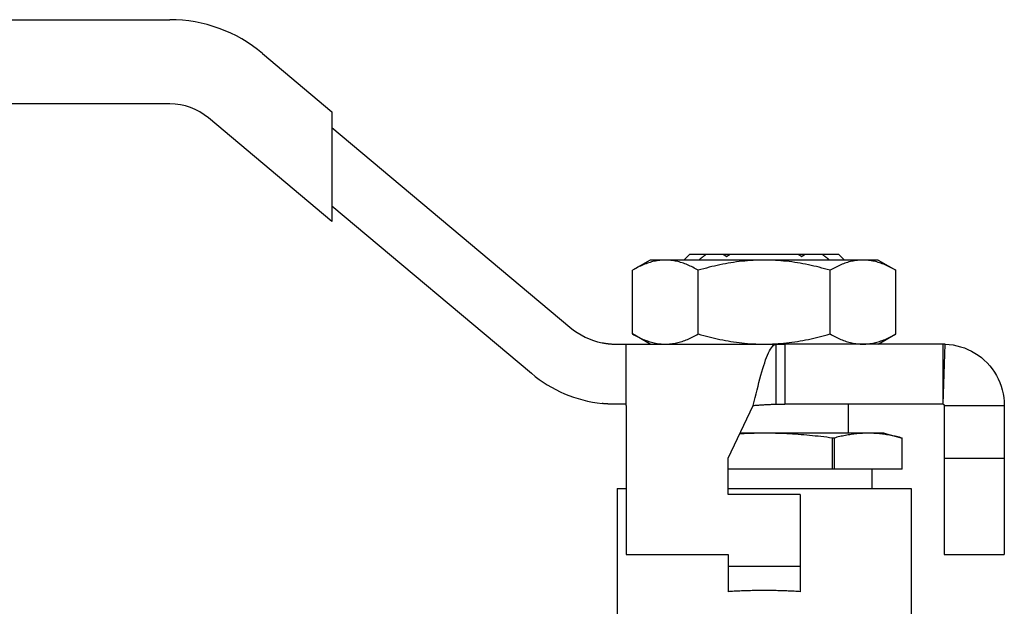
# Model space of a CAD drawing. Header units: millimetres. Extents: x 57 to 3742, y -12 to 416.
# Tile 5 of 10: x 236 to 318, y 228 to 277. Entities that reach past the tile are written whole.
import ezdxf

# ---------------------------------------------------------------- set-up
doc = ezdxf.new("R2010")
doc.units = ezdxf.units.MM
doc.layers.add('DETAIL', color=2, linetype='Continuous')

msp = doc.modelspace()

# ---------------------------------------------------------------- linework, layer by layer
at = {"layer": 'DETAIL'}
for p, q in [((145.984, 277.257), (248.495, 277.257)), ((256.208, 274.45), (261.984, 269.603)), ((248.495, 270.257), (145.984, 270.257)), ((261.984, 260.465), (251.709, 269.088)), ((261.984, 269.603), (261.984, 267.645)), ((261.984, 268.298), (281.811, 251.661)), ((261.984, 267.645), (261.984, 262.424)), ((261.984, 262.424), (261.984, 260.465)), ((261.984, 261.771), (278.597, 247.831)), ((291.784, 257.757), (291.284, 257.257)), ((291.784, 257.757), (293.164, 257.757)), ((293.164, 257.757), (294.545, 257.757)), ((294.545, 257.757), (295.186, 257.757)), ((295.186, 257.757), (300.782, 257.757)), ((300.782, 257.757), (301.424, 257.757)), ((301.424, 257.757), (302.804, 257.757)), ((302.804, 257.757), (304.184, 257.757)), ((304.184, 257.757), (304.684, 257.257)), ((288.484, 257.257), (287.014, 256.409)), ((289.757, 257.257), (288.484, 257.257)), ((297.984, 257.257), (289.757, 257.257)), ((306.211, 257.257), (297.984, 257.257)), ((307.484, 257.257), (306.211, 257.257)), ((307.484, 257.257), (308.954, 256.409)), ((287.014, 251.106), (287.014, 256.409)), ((292.499, 251.106), (292.499, 256.409)), ((303.469, 251.106), (303.469, 256.409)), ((308.954, 251.106), (308.954, 256.409)), ((288.484, 250.257), (287.014, 251.106)), ((307.484, 250.257), (308.954, 251.106)), ((285.668, 250.257), (286.484, 250.257)), ((286.484, 250.257), (299.713, 250.257)), ((286.484, 245.157), (286.484, 250.257)), ((298.984, 245.257), (298.984, 250.256)), ((299.713, 250.257), (299.713, 248.459)), ((312.884, 250.257), (299.713, 250.257)), ((312.884, 249.203), (312.884, 250.257)), ((312.888, 245.257), (313.064, 250.254)), ((312.884, 245.257), (312.884, 249.203)), ((299.713, 248.459), (299.713, 245.257)), ((286.484, 245.257), (285.668, 245.257)), ((298.984, 245.257), (299.713, 245.257)), ((312.884, 245.257), (299.713, 245.257)), ((304.984, 245.257), (304.984, 242.847)), ((286.484, 245.157), (286.484, 232.761)), ((294.984, 240.761), (297.074, 245.157)), ((312.984, 245.157), (312.984, 240.761)), ((312.984, 245.157), (315.484, 245.157)), ((315.484, 245.157), (317.984, 245.157)), ((317.984, 245.157), (317.984, 240.761)), ((297.984, 242.847), (295.976, 242.847)), ((306.644, 242.847), (297.984, 242.847)), ((307.984, 242.847), (306.644, 242.847)), ((307.984, 242.847), (309.484, 242.445)), ((286.484, 242.445), (286.484, 242.445)), ((303.663, 239.847), (303.663, 242.445)), ((303.805, 242.445), (303.663, 242.445)), ((303.805, 242.445), (303.805, 239.847)), ((309.484, 239.847), (309.484, 242.445)), ((309.484, 242.445), (309.484, 242.445)), ((309.484, 239.847), (309.484, 242.445)), ((294.984, 237.757), (294.984, 240.761)), ((312.984, 240.761), (312.984, 232.761)), ((312.984, 240.761), (317.984, 240.761)), ((317.984, 240.761), (317.984, 232.761)), ((286.484, 239.847), (286.484, 239.847)), ((303.663, 239.847), (294.984, 239.847)), ((303.805, 239.847), (303.663, 239.847)), ((309.484, 239.847), (303.805, 239.847)), ((306.984, 238.257), (306.984, 239.847)), ((309.484, 239.847), (309.484, 239.847)), ((285.734, 238.257), (286.484, 238.257)), ((285.734, 238.257), (285.734, 221.757)), ((294.984, 238.257), (310.234, 238.257)), ((310.234, 238.257), (310.234, 221.757)), ((300.984, 237.757), (294.984, 237.757)), ((300.984, 237.757), (300.984, 231.757)), ((286.484, 232.761), (294.984, 232.761)), ((294.984, 232.761), (294.984, 231.757)), ((312.984, 232.761), (317.984, 232.761)), ((300.984, 231.757), (294.984, 231.757)), ((294.984, 231.757), (294.984, 229.661)), ((300.984, 231.757), (300.984, 229.661))]:
    msp.add_line(p, q, dxfattribs=at)
at = {"layer": 'DETAIL', "flags": 128}
for points in [[(292.539, 257.257), (292.565, 257.278), (292.591, 257.299), (292.617, 257.321), (292.642, 257.342), (292.668, 257.363), (292.694, 257.384), (292.72, 257.405), (292.746, 257.425), (292.772, 257.446), (292.798, 257.467), (292.824, 257.488), (292.85, 257.509), (292.876, 257.53), (292.902, 257.551), (292.929, 257.571), (292.955, 257.592), (292.981, 257.613), (293.007, 257.634), (293.033, 257.654), (293.059, 257.675), (293.086, 257.696), (293.112, 257.716), (293.138, 257.737), (293.164, 257.757)], [(294.545, 257.757), (294.557, 257.749), (294.57, 257.74), (294.583, 257.732), (294.596, 257.723), (294.609, 257.715), (294.622, 257.707), (294.635, 257.698), (294.648, 257.69), (294.661, 257.681), (294.674, 257.673), (294.687, 257.665), (294.7, 257.656), (294.713, 257.648), (294.726, 257.64), (294.739, 257.631), (294.752, 257.623), (294.765, 257.615), (294.779, 257.607), (294.792, 257.598), (294.805, 257.59), (294.818, 257.582), (294.831, 257.574), (294.844, 257.565), (294.857, 257.557)], [(294.857, 257.557), (294.871, 257.566), (294.884, 257.574), (294.898, 257.583), (294.911, 257.591), (294.925, 257.6), (294.939, 257.608), (294.952, 257.617), (294.966, 257.625), (294.98, 257.633), (294.993, 257.642), (295.007, 257.65), (295.021, 257.659), (295.034, 257.667), (295.048, 257.675), (295.062, 257.684), (295.076, 257.692), (295.089, 257.7), (295.103, 257.708), (295.117, 257.716), (295.131, 257.725), (295.144, 257.733), (295.158, 257.741), (295.172, 257.749), (295.186, 257.757)], [(300.782, 257.757), (300.796, 257.749), (300.81, 257.741), (300.824, 257.733), (300.837, 257.725), (300.851, 257.716), (300.865, 257.708), (300.879, 257.7), (300.893, 257.692), (300.906, 257.684), (300.92, 257.675), (300.934, 257.667), (300.947, 257.659), (300.961, 257.65), (300.975, 257.642), (300.988, 257.633), (301.002, 257.625), (301.016, 257.617), (301.029, 257.608), (301.043, 257.6), (301.057, 257.591), (301.07, 257.583), (301.084, 257.574), (301.097, 257.566), (301.111, 257.557)], [(301.111, 257.557), (301.124, 257.565), (301.137, 257.574), (301.15, 257.582), (301.163, 257.59), (301.176, 257.598), (301.19, 257.607), (301.203, 257.615), (301.216, 257.623), (301.229, 257.631), (301.242, 257.64), (301.255, 257.648), (301.268, 257.656), (301.281, 257.665), (301.294, 257.673), (301.307, 257.681), (301.32, 257.69), (301.333, 257.698), (301.346, 257.707), (301.359, 257.715), (301.372, 257.723), (301.385, 257.732), (301.398, 257.74), (301.411, 257.749), (301.424, 257.757)], [(302.804, 257.757), (302.83, 257.737), (302.856, 257.716), (302.883, 257.696), (302.909, 257.675), (302.935, 257.654), (302.961, 257.634), (302.987, 257.613), (303.013, 257.592), (303.04, 257.571), (303.066, 257.551), (303.092, 257.53), (303.118, 257.509), (303.144, 257.488), (303.17, 257.467), (303.196, 257.446), (303.222, 257.425), (303.248, 257.405), (303.274, 257.384), (303.3, 257.363), (303.326, 257.342), (303.352, 257.321), (303.377, 257.299), (303.403, 257.278), (303.429, 257.257)], [(289.757, 257.257), (289.64, 257.256), (289.524, 257.251), (289.408, 257.242), (289.293, 257.231), (289.177, 257.216), (289.061, 257.198), (288.946, 257.177), (288.831, 257.153), (288.716, 257.126), (288.601, 257.096), (288.486, 257.064), (288.372, 257.028), (288.258, 256.99), (288.144, 256.949), (288.03, 256.906), (287.916, 256.86), (287.803, 256.811), (287.689, 256.76), (287.576, 256.707), (287.464, 256.652), (287.351, 256.594), (287.239, 256.534), (287.126, 256.472), (287.014, 256.409)], [(292.499, 256.409), (292.387, 256.473), (292.275, 256.534), (292.162, 256.594), (292.049, 256.652), (291.937, 256.707), (291.824, 256.76), (291.71, 256.811), (291.597, 256.86), (291.484, 256.906), (291.37, 256.949), (291.256, 256.99), (291.142, 257.028), (291.028, 257.064), (290.913, 257.097), (290.799, 257.127), (290.684, 257.154), (290.569, 257.178), (290.453, 257.198), (290.338, 257.216), (290.222, 257.231), (290.106, 257.242), (289.99, 257.251), (289.873, 257.256), (289.757, 257.257)], [(297.984, 257.257), (297.751, 257.256), (297.519, 257.251), (297.287, 257.242), (297.055, 257.231), (296.824, 257.216), (296.593, 257.198), (296.362, 257.177), (296.132, 257.153), (295.902, 257.126), (295.672, 257.096), (295.443, 257.064), (295.214, 257.028), (294.986, 256.99), (294.758, 256.949), (294.53, 256.906), (294.303, 256.86), (294.076, 256.811), (293.849, 256.76), (293.623, 256.707), (293.398, 256.652), (293.172, 256.594), (292.948, 256.534), (292.723, 256.472), (292.499, 256.409)], [(303.469, 256.409), (303.244, 256.473), (303.02, 256.534), (302.795, 256.594), (302.569, 256.652), (302.344, 256.707), (302.118, 256.76), (301.891, 256.811), (301.665, 256.86), (301.438, 256.906), (301.21, 256.949), (300.983, 256.99), (300.754, 257.028), (300.526, 257.064), (300.297, 257.097), (300.068, 257.127), (299.838, 257.154), (299.608, 257.178), (299.377, 257.198), (299.146, 257.216), (298.915, 257.231), (298.683, 257.242), (298.45, 257.251), (298.217, 257.256), (297.984, 257.257)], [(306.211, 257.257), (306.095, 257.256), (305.979, 257.251), (305.863, 257.242), (305.746, 257.231), (305.63, 257.216), (305.513, 257.198), (305.397, 257.177), (305.281, 257.153), (305.165, 257.126), (305.049, 257.095), (304.934, 257.063), (304.82, 257.027), (304.705, 256.988), (304.591, 256.947), (304.478, 256.903), (304.364, 256.857), (304.251, 256.809), (304.139, 256.758), (304.026, 256.705), (303.914, 256.65), (303.803, 256.592), (303.691, 256.533), (303.58, 256.472), (303.469, 256.409)], [(308.954, 256.409), (308.842, 256.472), (308.73, 256.534), (308.618, 256.593), (308.505, 256.651), (308.392, 256.706), (308.279, 256.76), (308.166, 256.811), (308.052, 256.859), (307.938, 256.905), (307.824, 256.949), (307.71, 256.99), (307.596, 257.029), (307.481, 257.064), (307.366, 257.097), (307.251, 257.127), (307.136, 257.154), (307.021, 257.178), (306.905, 257.199), (306.79, 257.217), (306.674, 257.231), (306.559, 257.243), (306.443, 257.251), (306.327, 257.256), (306.211, 257.257)], [(287.014, 251.106), (287.127, 251.042), (287.239, 250.98), (287.351, 250.921), (287.464, 250.863), (287.577, 250.807), (287.69, 250.754), (287.803, 250.703), (287.916, 250.655), (288.03, 250.609), (288.144, 250.565), (288.258, 250.525), (288.372, 250.486), (288.486, 250.451), (288.6, 250.418), (288.715, 250.388), (288.83, 250.361), (288.945, 250.337), (289.06, 250.316), (289.176, 250.298), (289.291, 250.284), (289.407, 250.272), (289.524, 250.264), (289.64, 250.259), (289.757, 250.257)], [(289.757, 250.257), (289.873, 250.259), (289.989, 250.264), (290.105, 250.272), (290.221, 250.284), (290.337, 250.299), (290.452, 250.317), (290.568, 250.338), (290.683, 250.361), (290.798, 250.388), (290.913, 250.418), (291.027, 250.451), (291.142, 250.486), (291.256, 250.524), (291.37, 250.565), (291.484, 250.609), (291.597, 250.655), (291.711, 250.703), (291.824, 250.754), (291.937, 250.808), (292.05, 250.863), (292.163, 250.921), (292.275, 250.98), (292.387, 251.042), (292.499, 251.106)], [(292.499, 251.106), (292.724, 251.042), (292.948, 250.98), (293.173, 250.921), (293.399, 250.863), (293.624, 250.807), (293.85, 250.754), (294.077, 250.703), (294.303, 250.655), (294.53, 250.609), (294.758, 250.565), (294.986, 250.525), (295.214, 250.486), (295.442, 250.451), (295.671, 250.418), (295.9, 250.388), (296.13, 250.361), (296.36, 250.337), (296.591, 250.316), (296.822, 250.298), (297.053, 250.284), (297.285, 250.272), (297.518, 250.264), (297.751, 250.259), (297.984, 250.257)], [(297.984, 250.257), (298.217, 250.259), (298.449, 250.264), (298.681, 250.272), (298.913, 250.284), (299.144, 250.299), (299.375, 250.317), (299.606, 250.338), (299.836, 250.361), (300.066, 250.388), (300.296, 250.418), (300.525, 250.451), (300.754, 250.486), (300.982, 250.524), (301.21, 250.565), (301.438, 250.609), (301.665, 250.655), (301.892, 250.703), (302.119, 250.754), (302.345, 250.808), (302.57, 250.863), (302.796, 250.921), (303.021, 250.98), (303.245, 251.042), (303.469, 251.106)], [(303.469, 251.106), (303.58, 251.043), (303.691, 250.981), (303.803, 250.922), (303.914, 250.865), (304.026, 250.81), (304.139, 250.757), (304.251, 250.706), (304.364, 250.657), (304.477, 250.611), (304.591, 250.568), (304.705, 250.526), (304.82, 250.488), (304.934, 250.452), (305.049, 250.419), (305.165, 250.389), (305.281, 250.362), (305.397, 250.338), (305.513, 250.317), (305.63, 250.299), (305.746, 250.284), (305.863, 250.272), (305.979, 250.264), (306.095, 250.259), (306.211, 250.257)], [(306.211, 250.257), (306.327, 250.259), (306.443, 250.264), (306.559, 250.272), (306.674, 250.284), (306.79, 250.299), (306.905, 250.316), (307.021, 250.337), (307.136, 250.361), (307.251, 250.388), (307.366, 250.418), (307.481, 250.451), (307.596, 250.486), (307.71, 250.524), (307.824, 250.565), (307.939, 250.609), (308.052, 250.655), (308.166, 250.704), (308.279, 250.755), (308.392, 250.808), (308.505, 250.863), (308.618, 250.921), (308.73, 250.981), (308.842, 251.042), (308.954, 251.106)], [(284.484, 250.375), (284.537, 250.365), (284.589, 250.355), (284.641, 250.346), (284.694, 250.337), (284.746, 250.329), (284.798, 250.321), (284.849, 250.314), (284.901, 250.307), (284.952, 250.301), (285.003, 250.295), (285.054, 250.29), (285.104, 250.285), (285.154, 250.28), (285.203, 250.276), (285.252, 250.272), (285.301, 250.269), (285.349, 250.266), (285.396, 250.264), (285.443, 250.262), (285.489, 250.26), (285.535, 250.259), (285.58, 250.258), (285.624, 250.257), (285.668, 250.257)], [(297.074, 245.157), (297.154, 245.485), (297.233, 245.812), (297.313, 246.136), (297.392, 246.456), (297.472, 246.771), (297.552, 247.079), (297.631, 247.379), (297.711, 247.67), (297.79, 247.95), (297.87, 248.219), (297.949, 248.475), (298.029, 248.717), (298.109, 248.945), (298.188, 249.156), (298.268, 249.352), (298.347, 249.53), (298.427, 249.69), (298.507, 249.831), (298.586, 249.952), (298.666, 250.054), (298.745, 250.136), (298.825, 250.196), (298.904, 250.237), (298.984, 250.256)], [(313.064, 250.254), (313.389, 250.232), (313.713, 250.189), (314.033, 250.126), (314.348, 250.042), (314.657, 249.939), (314.96, 249.816), (315.253, 249.673), (315.537, 249.513), (315.81, 249.334), (316.071, 249.138), (316.319, 248.927), (316.553, 248.699), (316.772, 248.458), (316.975, 248.202), (317.161, 247.934), (317.33, 247.655), (317.481, 247.366), (317.613, 247.067), (317.725, 246.761), (317.818, 246.448), (317.89, 246.13), (317.942, 245.808), (317.974, 245.483), (317.984, 245.157)], [(285.668, 245.257), (285.624, 245.257), (285.58, 245.258), (285.536, 245.258), (285.49, 245.259), (285.444, 245.26), (285.397, 245.261), (285.35, 245.262), (285.302, 245.264), (285.254, 245.265), (285.205, 245.267), (285.156, 245.27), (285.106, 245.272), (285.056, 245.275), (285.005, 245.278), (284.954, 245.281), (284.903, 245.284), (284.851, 245.288), (284.8, 245.292), (284.747, 245.296), (284.695, 245.301), (284.643, 245.305), (284.59, 245.31), (284.537, 245.316), (284.484, 245.321)], [(297.074, 245.157), (297.154, 245.164), (297.233, 245.17), (297.313, 245.176), (297.392, 245.183), (297.472, 245.189), (297.552, 245.195), (297.631, 245.201), (297.711, 245.207), (297.79, 245.212), (297.87, 245.217), (297.949, 245.222), (298.029, 245.227), (298.109, 245.232), (298.188, 245.236), (298.268, 245.24), (298.347, 245.243), (298.427, 245.246), (298.507, 245.249), (298.586, 245.251), (298.666, 245.253), (298.745, 245.255), (298.825, 245.256), (298.904, 245.257), (298.984, 245.257)], [(312.884, 245.257), (312.884, 245.257), (312.884, 245.257), (312.884, 245.257), (312.885, 245.257), (312.885, 245.257), (312.885, 245.257), (312.885, 245.257), (312.885, 245.257), (312.885, 245.257), (312.886, 245.257), (312.886, 245.257), (312.886, 245.257), (312.886, 245.257), (312.886, 245.257), (312.886, 245.257), (312.886, 245.257), (312.887, 245.257), (312.887, 245.257), (312.887, 245.257), (312.887, 245.257), (312.887, 245.257), (312.887, 245.257), (312.887, 245.257), (312.888, 245.257)], [(312.888, 245.257), (312.894, 245.257), (312.9, 245.256), (312.907, 245.255), (312.913, 245.253), (312.919, 245.251), (312.925, 245.249), (312.93, 245.246), (312.936, 245.243), (312.941, 245.239), (312.947, 245.235), (312.951, 245.231), (312.956, 245.227), (312.96, 245.222), (312.964, 245.217), (312.968, 245.212), (312.971, 245.206), (312.974, 245.201), (312.977, 245.195), (312.979, 245.189), (312.981, 245.183), (312.982, 245.176), (312.983, 245.17), (312.984, 245.164), (312.984, 245.157)], [(297.984, 242.847), (297.899, 242.847), (297.814, 242.846), (297.73, 242.846), (297.645, 242.845), (297.56, 242.844), (297.475, 242.843), (297.391, 242.842), (297.306, 242.84), (297.221, 242.839), (297.136, 242.837), (297.052, 242.835), (296.967, 242.833), (296.882, 242.83), (296.797, 242.827), (296.712, 242.825), (296.628, 242.822), (296.543, 242.818), (296.458, 242.815), (296.373, 242.812), (296.289, 242.808), (296.204, 242.804), (296.119, 242.8), (296.034, 242.796), (295.949, 242.791)], [(303.663, 242.445), (303.426, 242.476), (303.19, 242.505), (302.953, 242.534), (302.716, 242.562), (302.48, 242.588), (302.243, 242.613), (302.007, 242.638), (301.77, 242.661), (301.533, 242.682), (301.297, 242.703), (301.06, 242.722), (300.823, 242.74), (300.587, 242.757), (300.35, 242.772), (300.114, 242.786), (299.877, 242.799), (299.64, 242.81), (299.404, 242.82), (299.167, 242.828), (298.931, 242.835), (298.694, 242.84), (298.457, 242.844), (298.221, 242.846), (297.984, 242.847)], [(306.644, 242.847), (306.526, 242.846), (306.408, 242.844), (306.289, 242.84), (306.171, 242.834), (306.053, 242.828), (305.934, 242.819), (305.816, 242.81), (305.698, 242.798), (305.579, 242.786), (305.461, 242.772), (305.343, 242.757), (305.225, 242.74), (305.106, 242.722), (304.988, 242.703), (304.87, 242.682), (304.751, 242.661), (304.633, 242.638), (304.515, 242.614), (304.396, 242.588), (304.278, 242.562), (304.16, 242.534), (304.041, 242.505), (303.923, 242.476), (303.805, 242.445)], [(309.484, 242.445), (309.365, 242.476), (309.247, 242.505), (309.129, 242.534), (309.011, 242.562), (308.892, 242.588), (308.774, 242.613), (308.656, 242.638), (308.537, 242.661), (308.419, 242.682), (308.301, 242.703), (308.182, 242.722), (308.064, 242.74), (307.946, 242.757), (307.827, 242.772), (307.709, 242.786), (307.591, 242.799), (307.472, 242.81), (307.354, 242.82), (307.236, 242.828), (307.118, 242.835), (306.999, 242.84), (306.881, 242.844), (306.763, 242.846), (306.644, 242.847)], [(297.984, 229.757), (297.858, 229.757), (297.732, 229.757), (297.606, 229.756), (297.48, 229.755), (297.354, 229.753), (297.228, 229.751), (297.101, 229.749), (296.976, 229.746), (296.85, 229.744), (296.724, 229.74), (296.598, 229.737), (296.473, 229.733), (296.347, 229.729), (296.222, 229.724), (296.097, 229.719), (295.972, 229.714), (295.848, 229.709), (295.723, 229.703), (295.599, 229.697), (295.476, 229.69), (295.352, 229.683), (295.229, 229.676), (295.106, 229.669), (294.984, 229.661)], [(300.984, 229.661), (300.862, 229.669), (300.739, 229.676), (300.616, 229.683), (300.493, 229.69), (300.369, 229.697), (300.245, 229.703), (300.121, 229.709), (299.996, 229.714), (299.871, 229.719), (299.746, 229.724), (299.621, 229.729), (299.496, 229.733), (299.37, 229.737), (299.244, 229.74), (299.118, 229.744), (298.993, 229.746), (298.867, 229.749), (298.741, 229.751), (298.614, 229.753), (298.488, 229.755), (298.362, 229.756), (298.236, 229.757), (298.11, 229.757), (297.984, 229.757)]]:
    msp.add_lwpolyline(points, dxfattribs=at)
at = {"layer": 'DETAIL'}
for centre, radius, start, end in [((248.495, 265.257), 12, 50, 90), ((248.495, 265.257), 5, 50, 90), ((285.668, 256.257), 6, 230, 258.62068), ((285.668, 256.257), 11, 230, 263.82186)]:
    msp.add_arc(centre, radius, start, end, dxfattribs=at)
for centre, major_axis, ratio, start_param, end_param in [((299.349, 86.427), (11.682, 163.427), 0.984233, 0.07024, 0.074761), ((308.683, 6.85), (4.291, 243.407), 0.144733, 6.280634, 6.285737)]:
    msp.add_ellipse(centre, major_axis=major_axis, ratio=ratio, start_param=start_param, end_param=end_param, dxfattribs=at)

doc.saveas('drawing.dxf')
